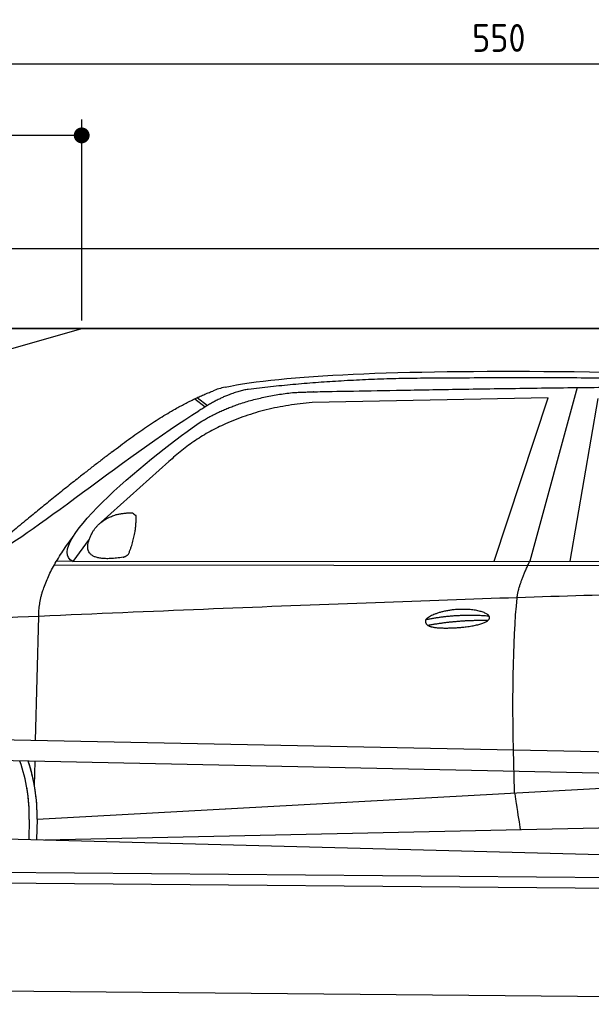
# Model space of a CAD drawing. Header units: millimetres. Extents: x -411 to 6777, y 0 to 6227.
# Tile 4 of 6: x 1744 to 3183, y 3750 to 6227. Entities that reach past the tile are written whole.
import ezdxf

# ---------------------------------------------------------------- set-up
doc = ezdxf.new("R2010")
doc.units = ezdxf.units.MM
doc.layers.add('4', color=3, linetype='Continuous')
for name, color, linetype, lineweight in [('car', 10, 'Continuous', 25), ('Freiraum', 7, 'Continuous', 25), ('Plattform', 7, 'Continuous', 25)]:
    doc.layers.add(name, color=color, linetype=linetype, lineweight=lineweight)
doc.styles.get("Standard").update_dxf_attribs({"font": 'ISOCP.SHX'})
doc.dimstyles.new('GEN-ISO', dxfattribs={"dimscale": 20, "dimtxt": 3.5, "dimasz": 2, "dimexe": 2, "dimexo": 1, "dimgap": 1.5, "dimtad": 1, "dimdec": 1, "dimlfac": 0.1, "dimdsep": 46, "dimtxsty": 'STANDARD', "dimblk": 'PUNKT', "dimcen": 2, "dimclrd": 256, "dimclre": 256, "dimclrt": 2, "dimadec": 0, "dimazin": 0, "dimtp": 0.1, "dimtm": 0.1, "dimtfac": 0.71, "dimtdec": 1, "dimtmove": 2, "dimatfit": 3, "dimldrblk": 'PUNKT', "dimfxl": 2, "dimtolj": 1, "dimarcsym": 0})

# ---------------------------------------------------------------- blocks, each defined once
blk = doc.blocks.new('PUNKT')
at = {"layer": '4', "color": 0, "linetype": 'ByBlock'}
blk.add_line((-0.5, 0), (-1, 0), dxfattribs=at)
at = {"layer": '4', "color": 0, "linetype": 'ByBlock', "const_width": 0.5}
blk.add_lwpolyline([(-0.25, 0, 1), (0.25, 0, 1)], format="xyb", close=True, dxfattribs=at)
blk = doc.blocks.new('*D212')
at = {"layer": '4', "lineweight": -2, "transparency": 16777216}
for p, q in [((200, 5470), (200, 6155.8)), ((5700, 5620.9), (5700, 6155.8)), ((240, 6115.8), (5660, 6115.8))]:
    blk.add_line(p, q, dxfattribs=at)
at = {"layer": 'Defpoints', "color": 0, "transparency": 16777216}
for p in [(5700, 6115.8), (5700, 5600.9), (200, 5450)]:
    blk.add_point(p, dxfattribs=at)
at = {"layer": '4', "lineweight": -2, "transparency": 16777216, "xscale": 40, "yscale": 40, "zscale": 40, "rotation": 180}
blk.add_blockref('PUNKT', (200, 6115.8), dxfattribs=at)
at = {"layer": '4', "lineweight": -2, "transparency": 16777216, "xscale": 40, "yscale": 40, "zscale": 40}
blk.add_blockref('PUNKT', (5700, 6115.8), dxfattribs=at)
at = {"layer": '4', "color": 2, "transparency": 16777216, "insert": (2950, 6180.8), "char_height": 70, "attachment_point": 5}
blk.add_mtext('550', dxfattribs=at)
blk = doc.blocks.new('Car')
at = {"layer": 'car'}
for p, q in [((3098.7, 5330.1), (2983.3, 4892.2)), ((3025.5, 5303.7), (2431.8, 5286.4)), ((2893.3, 4891.3), (3025.5, 5303.7)), ((3085, 4893.1), (3152.1, 5302.9)), ((2136.5, 5293.1), (2162.7, 5272.8)), ((2142.3, 5295.9), (2167.9, 5276)), ((2072.4, 5134.4), (1903, 4980.5)), ((1873.7, 4937.1), (1833.1, 4881)), ((1833.1, 4881), (4484.9, 4906.7)), ((1786.2, 4871.7), (4429.5, 4892.7)), ((1833.1, 4881), (1791.9, 4881.7)), ((1743.1, 4429.5), (1748.4, 4742)), ((1741.2, 4316.5), (1742.2, 4377.1)), ((1741.2, 4316.5), (1742.2, 4377.1)), ((1748.5, 4231.9), (3617.5, 4351.2)), ((1748.5, 4231.9), (2772, 4297.2)), ((1768.3, 4180), (3653.7, 4238.6)), ((1728.9, 4231.1), (1728, 4180.7)), ((1748.5, 4231.9), (1747.8, 4180.4)), ((1669.8, 4181.7), (3718.8, 4147))]:
    blk.add_line(p, q, dxfattribs=at)
for centre, radius, start, end in [((2250.9, 5152.8), 174.5, 102.8736, 113.54), ((1324.1, 4237.7), 404.8, 359.0666, 20.2174), ((1324.4, 4237.9), 424.2, 359.1908, 19.1882), ((1324.4, 4237.9), 424.2, 10.6728, 19.1882), ((1324.4, 4237.9), 404.6, 359.0315, 10.2025), ((1324.4, 4237.9), 424.2, 359.1908, 9.6942)]:
    blk.add_arc(centre, radius, start, end, dxfattribs=at)
for points, degree in [([(2212, 5322.9), (2499, 5387.1), (3384.1, 5382), (4556.6, 5329.4)], 3), ([(2742.4, 5350.2), (2499.6, 5347.8), (2270.5, 5317.9)], 2), ([(3706.7, 5344.3), (3358.3, 5360.5), (2742.4, 5350.2)], 2), ([(1929.2, 5157.4), (2069.3, 5269), (2181.2, 5312.8)], 2), ([(2270.5, 5317.9), (2214.3, 5308.4), (2146.4, 5262.4)], 2), ([(2153, 5235.8), (2246.2, 5294.3), (2381.7, 5310.7)], 2), ([(2431.8, 5286.4), (2207.9, 5265), (2072.4, 5134.4)], 2), ([(1633.2, 4903.7), (1668.9, 4900.2), (1968.9, 5151.8), (2146.4, 5262.4)], 3), ([(1833.1, 4881), (1749.7, 4920.3), (2041.5, 5159.3), (2153, 5235.8)], 3), ([(1929.2, 5157.4), (1848.7, 5096.2), (1747.1, 5011.8), (1618.7, 4905.4), (1624.7, 4903.5)], 4), ([(1940.6, 4999.7), (1969.3, 5005.7), (1982.2, 5004.6)], 2), ([(1982.2, 5004.6), (1988.3, 4998.6), (1990.7, 4998.5)], 2), ([(1881.8, 4954.8), (1898, 4985.2), (1940.6, 4999.7)], 2), ([(1972.8, 4900.4), (1993.8, 4953.6), (1990.7, 4998.5)], 2), ([(1959.4, 4892.6), (1837.3, 4872.7), (1881.8, 4954.8)], 2), ([(1748.4, 4742), (1745.3, 4825.6), (1833.1, 4943.7)], 2), ([(1959.4, 4892.6), (1965.4, 4894.4), (1972.8, 4900.4)], 2), ([(2952.2, 4800), (2955.1, 4831), (2983.3, 4892.2)], 2), ([(4704.2, 4837), (3827.6, 4857.4), (1395.5, 4722.9)], 2), ([(2722.6, 4742.6), (2798, 4759.5), (2881.6, 4753.7)], 2), ([(2727.7, 4728.7), (2801.7, 4743.3), (2879.6, 4742.6)], 2)]:
    blk.add_open_spline(points, degree=degree, dxfattribs=at)
for points, degree, knots in [([(2381.7, 5310.7), (2408.2, 5313), (2547.6, 5316.1), (3568.8, 5345.6), (4189.1, 5344.9), (4646.1, 5176.4), (4624, 5002.6)], 4, [0.0821318, 0.0821318, 0.0821318, 0.0821318, 0.0821318, 0.258851, 0.508851, 1, 1, 1, 1, 1]), ([(2950.5, 4308.6), (2949.9, 4322.2), (2949.4, 4335.6), (2948.9, 4348.7), (2941.5, 4538.5), (2942.6, 4688.9), (2952.2, 4800)], 3, [0, 0, 0, 0, 0.064923, 0.064923, 0.064923, 1, 1, 1, 1]), ([(2722.6, 4742.6), (2726.8, 4747.7), (2747.8, 4764), (2830.5, 4784.1), (2945.9, 4748), (2837.2, 4719.4), (2752.4, 4720.1), (2718, 4723.6), (2722.6, 4742.6)], 5, [0, 0, 0, 0, 0, 0, 0.300106, 0.500106, 0.700106, 1, 1, 1, 1, 1, 1]), ([(2950.5, 4308.6), (2951.2, 4304), (2951.9, 4299.5), (2952.6, 4295.1), (2953.3, 4291.1), (2953.9, 4287.2), (2954.5, 4283.5), (2959.3, 4253.3), (2963, 4231.3), (2965.7, 4217.2)], 3, [-0.000011, -0.000011, -0.000011, -0.000011, 0.107576, 0.107576, 0.107576, 0.206414, 0.206414, 0.206414, 1, 1, 1, 1])]:
    blk.add_open_spline(points, degree=degree, knots=knots, dxfattribs=at)
blk = doc.blocks.new('_Dot')
at = {"color": 0, "linetype": 'ByBlock', "lineweight": -2}
blk.add_line((-0.5, 0), (-1, 0), dxfattribs=at)
at = {"color": 0, "linetype": 'ByBlock', "const_width": 0.5}
blk.add_lwpolyline([(-0.25, 0, 1), (0.25, 0, 1)], format="xyb", close=True, dxfattribs=at)
blk = doc.blocks.new('*D218')
at = {"layer": '4', "lineweight": -2, "transparency": 16777216}
for p, q in [((200, 5470), (200, 5975.7)), ((1899.7, 5470), (1899.7, 5975.7)), ((1859.7, 5935.7), (240, 5935.7))]:
    blk.add_line(p, q, dxfattribs=at)
at = {"layer": 'Defpoints', "color": 0, "transparency": 16777216}
for p in [(200, 5935.7), (200, 5450), (1899.7, 5450)]:
    blk.add_point(p, dxfattribs=at)
at = {"layer": '4', "lineweight": -2, "transparency": 16777216, "xscale": 40, "yscale": 40, "zscale": 40, "rotation": 180}
blk.add_blockref('_Dot', (200, 5935.7), dxfattribs=at)
at = {"layer": '4', "lineweight": -2, "transparency": 16777216, "xscale": 40, "yscale": 40, "zscale": 40}
blk.add_blockref('_Dot', (1899.7, 5935.7), dxfattribs=at)
at = {"layer": '4', "color": 2, "transparency": 16777216, "insert": (1049.8, 6000.7), "char_height": 70, "attachment_point": 5}
blk.add_mtext('170', dxfattribs=at)
blk = doc.blocks.new('Plattform OG 6200 550')
at = {"layer": 'Plattform'}
for p, q in [((5482.3, 4339.6), (348.5, 4442)), ((5481.2, 4283.6), (347.5, 4391)), ((440.2, 4093.6), (5395, 4050.4)), ((446, 4066.5), (5394.8, 4023.4)), ((5437.5, 3750), (372.6, 3794.2))]:
    blk.add_line(p, q, dxfattribs=at)
blk = doc.blocks.new('Gebäude_350_GT175')
for p, q in [((5900, 5650), (0, 5650)), ((5700, 5450), (200, 5450)), ((200, 5450), (5700, 5450))]:
    blk.add_line(p, q)
at = {"layer": 'Freiraum'}
blk.add_lwpolyline([(200, 5200), (350, 5200), (350, 5050), (499.8, 5050), (1900, 5450)], dxfattribs=at)

msp = doc.modelspace()

# ---------------------------------------------------------------- block references
msp.add_blockref('Gebäude_350_GT175', (0, 0))
at = {"layer": 'car', "rotation": 359.4752422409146}
msp.add_blockref('Car', (0, 0), dxfattribs=at)
at = {"layer": 'Plattform'}
msp.add_blockref('Plattform OG 6200 550', (0, 0), dxfattribs=at)

# ---------------------------------------------------------------- dimensions: what is measured, and where the dimension line sits
at = {"layer": '4'}
for base, p1, p2, override, picture, middle in [((5700, 6115.8), (200, 5450), (5700, 5600.88), {"dimtdec": 3, "dimtolj": 0}, '*D212', (2950, 6180.8)), ((200, 5935.7), (1899.68, 5450), (200, 5450), {"dimblk1": 'Dot', "dimblk2": 'Dot', "dimsah": 1, "dimtdec": 3, "dimtolj": 0}, '*D218', (1049.84, 6000.7))]:
    dim = msp.add_linear_dim(base=base, p1=p1, p2=p2, dimstyle='GEN-ISO', override=override, dxfattribs=at)
    dim.commit()
    dim.dimension.update_dxf_attribs({"geometry": picture, "text_midpoint": middle})

doc.saveas('drawing.dxf')
